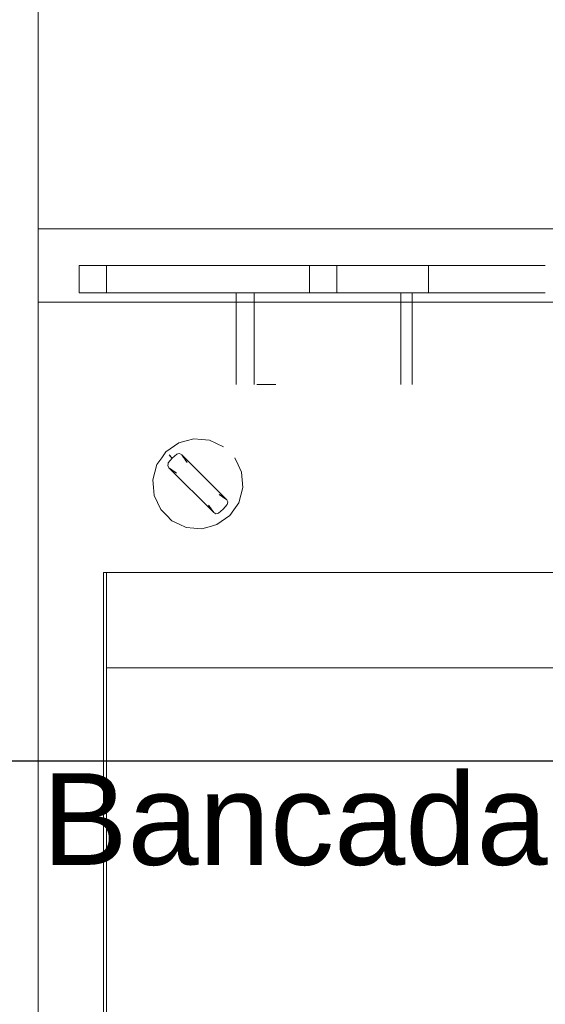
# Model space of a CAD drawing. Header units: millimetres. Extents: x -16331 to -10174, y -4135 to -3584.
# Tile 38 of 256: x -10368.66 to -10367.51, y -4016.92 to -4014.78. Entities that reach past the tile are written whole.
import ezdxf

# ---------------------------------------------------------------- set-up
doc = ezdxf.new("R2010")
doc.units = ezdxf.units.MM
doc.layers.add('DI-Eixos', color=7, linetype='Continuous')
doc.layers.add('Textos', color=7, linetype='Continuous')
doc.layers.add('DI-Elementos externos em vista', color=9, linetype='Continuous', lineweight=5)
doc.layers.add('IFC-IfcBuildingElementProxy-Contorno', color=250, linetype='Continuous', lineweight=5)
doc.styles.add('Arial', font='arial.ttf', dxfattribs={"height": 100})

msp = doc.modelspace()

# ---------------------------------------------------------------- linework, layer by layer
at = {"layer": 'DI-Eixos'}
msp.add_line((-10376.1671, -4016.3924), (-10355.1826, -4016.3924), dxfattribs=at)
at = {"layer": 'DI-Elementos externos em vista'}
for p, q in [((-10368.6159, -4013.0593), (-10368.6159, -4015.2317)), ((-10368.6159, -4015.2317), (-10365.5759, -4015.2317)), ((-10368.5263, -4015.2318), (-10368.6159, -4015.2318)), ((-10368.6159, -4015.2318), (-10368.6159, -4015.3118)), ((-10367.1093, -4015.2318), (-10368.5263, -4015.2318)), ((-10368.6159, -4015.3118), (-10368.6159, -4015.3718)), ((-10368.5263, -4015.3118), (-10368.5263, -4015.3718)), ((-10368.4663, -4015.3118), (-10368.5263, -4015.3118)), ((-10368.0239, -4015.3118), (-10368.4663, -4015.3118)), ((-10368.4663, -4015.3118), (-10368.4663, -4015.3718)), ((-10368.2463, -4015.3118), (-10368.4663, -4015.3118)), ((-10368.2336, -4015.3118), (-10368.4426, -4015.3118)), ((-10368.0239, -4015.3118), (-10368.2336, -4015.3118)), ((-10367.9639, -4015.3118), (-10368.0239, -4015.3118)), ((-10368.0239, -4015.3118), (-10368.0239, -4015.3718)), ((-10367.9639, -4015.3118), (-10368.0239, -4015.3118)), ((-10368.0239, -4015.3718), (-10368.0239, -4015.3118)), ((-10367.7639, -4015.3118), (-10367.9639, -4015.3118)), ((-10367.9639, -4015.3118), (-10367.9639, -4015.3718)), ((-10367.7639, -4015.3118), (-10367.9639, -4015.3118)), ((-10367.794, -4015.3118), (-10367.9639, -4015.3118)), ((-10367.7639, -4015.3118), (-10367.794, -4015.3118)), ((-10367.6239, -4015.3118), (-10367.7639, -4015.3118)), ((-10367.7639, -4015.3118), (-10367.7639, -4015.3718)), ((-10367.6239, -4015.3118), (-10367.7639, -4015.3118)), ((-10367.6239, -4015.3118), (-10367.7639, -4015.3118)), ((-10367.5693, -4015.3118), (-10367.6239, -4015.3118)), ((-10367.5093, -4015.3118), (-10367.5693, -4015.3118)), ((-10368.6159, -4015.3718), (-10368.6159, -4015.3918)), ((-10368.5263, -4015.3718), (-10368.4663, -4015.3718)), ((-10368.4663, -4015.3718), (-10368.1837, -4015.3718)), ((-10368.1837, -4015.3718), (-10368.0239, -4015.3718)), ((-10368.1771, -4015.3718), (-10368.1837, -4015.3718)), ((-10368.1837, -4015.3718), (-10368.1837, -4015.3918)), ((-10368.158, -4015.3718), (-10368.1771, -4015.3718)), ((-10368.1442, -4015.3718), (-10368.158, -4015.3718)), ((-10368.1388, -4015.3718), (-10368.1442, -4015.3718)), ((-10368.1442, -4015.3718), (-10368.1442, -4015.3918)), ((-10368.1228, -4015.3718), (-10368.1388, -4015.3718)), ((-10368.0974, -4015.3718), (-10368.1228, -4015.3718)), ((-10368.0642, -4015.3718), (-10368.0974, -4015.3718)), ((-10368.0256, -4015.3718), (-10368.0642, -4015.3718)), ((-10367.9842, -4015.3718), (-10368.0256, -4015.3718)), ((-10368.0239, -4015.3718), (-10367.9639, -4015.3718)), ((-10367.9428, -4015.3718), (-10367.9842, -4015.3718)), ((-10367.9639, -4015.3718), (-10367.8242, -4015.3718)), ((-10367.9042, -4015.3718), (-10367.9428, -4015.3718)), ((-10367.8711, -4015.3718), (-10367.9042, -4015.3718)), ((-10367.8457, -4015.3718), (-10367.8711, -4015.3718)), ((-10367.8297, -4015.3718), (-10367.8457, -4015.3718)), ((-10367.8242, -4015.3718), (-10367.8297, -4015.3718)), ((-10367.8242, -4015.3718), (-10367.7997, -4015.3718)), ((-10367.8242, -4015.3918), (-10367.8242, -4015.3718)), ((-10367.8062, -4015.3718), (-10367.8242, -4015.3718)), ((-10367.7997, -4015.3718), (-10367.8062, -4015.3718)), ((-10367.7997, -4015.3718), (-10367.7639, -4015.3718)), ((-10367.7997, -4015.3918), (-10367.7997, -4015.3718)), ((-10367.7639, -4015.3718), (-10367.6239, -4015.3718)), ((-10367.6239, -4015.3718), (-10367.5093, -4015.3718)), ((-10368.1837, -4015.3918), (-10368.6159, -4015.3918)), ((-10368.6159, -4015.3918), (-10368.6159, -4015.982)), ((-10368.6159, -4015.3918), (-10368.4663, -4015.3918)), ((-10368.4663, -4015.3918), (-10368.1837, -4015.3918)), ((-10368.1442, -4015.3918), (-10368.1837, -4015.3918)), ((-10368.1837, -4015.3918), (-10368.1837, -4015.5718)), ((-10367.8242, -4015.3918), (-10368.1442, -4015.3918)), ((-10368.1442, -4015.3918), (-10368.1442, -4015.5718)), ((-10367.7997, -4015.3918), (-10367.8242, -4015.3918)), ((-10367.8242, -4015.5718), (-10367.8242, -4015.3918)), ((-10367.3343, -4015.3918), (-10367.7997, -4015.3918)), ((-10367.7997, -4015.5718), (-10367.7997, -4015.3918)), ((-10367.7997, -4015.3918), (-10367.7639, -4015.3918)), ((-10367.7639, -4015.3918), (-10367.6239, -4015.3918)), ((-10367.6239, -4015.3918), (-10367.5693, -4015.3918)), ((-10367.5693, -4015.3918), (-10367.5093, -4015.3918)), ((-10368.1388, -4015.5718), (-10368.1228, -4015.5718)), ((-10368.1228, -4015.5718), (-10368.0974, -4015.5718)), ((-10368.3091, -4015.6988), (-10368.3371, -4015.7184)), ((-10368.2926, -4015.6944), (-10368.3091, -4015.6988)), ((-10368.2761, -4015.6899), (-10368.2926, -4015.6944)), ((-10368.259, -4015.6914), (-10368.2761, -4015.6899)), ((-10368.242, -4015.6929), (-10368.259, -4015.6914)), ((-10368.2265, -4015.7001), (-10368.242, -4015.6929)), ((-10368.211, -4015.7073), (-10368.2265, -4015.7001)), ((-10368.3461, -4015.7313), (-10368.3567, -4015.7464)), ((-10368.3371, -4015.7184), (-10368.3461, -4015.7313)), ((-10368.3232, -4015.7323), (-10368.3319, -4015.7427)), ((-10368.3301, -4015.7253), (-10368.3232, -4015.7323)), ((-10368.3266, -4015.7288), (-10368.3301, -4015.7253)), ((-10368.3232, -4015.7323), (-10368.3266, -4015.7288)), ((-10368.3128, -4015.7236), (-10368.3232, -4015.7323)), ((-10368.3106, -4015.7231), (-10368.3128, -4015.7236)), ((-10368.3071, -4015.7224), (-10368.3106, -4015.7231)), ((-10368.3022, -4015.725), (-10368.3071, -4015.7224)), ((-10368.301, -4015.7268), (-10368.3022, -4015.725)), ((-10368.3022, -4015.725), (-10368.2959, -4015.7341)), ((-10368.2044, -4015.8228), (-10368.3022, -4015.725)), ((-10368.2997, -4015.7286), (-10368.301, -4015.7268)), ((-10368.2984, -4015.7305), (-10368.2997, -4015.7286)), ((-10368.2971, -4015.7323), (-10368.2984, -4015.7305)), ((-10368.2959, -4015.7341), (-10368.2971, -4015.7323)), ((-10368.1796, -4015.747), (-10368.1868, -4015.7315)), ((-10368.3567, -4015.7464), (-10368.3611, -4015.7629)), ((-10368.3324, -4015.7449), (-10368.3331, -4015.7482)), ((-10368.3331, -4015.7482), (-10368.3305, -4015.7533)), ((-10368.3319, -4015.7427), (-10368.3324, -4015.7449)), ((-10368.3305, -4015.7533), (-10368.3287, -4015.7545)), ((-10368.314, -4015.7647), (-10368.3305, -4015.7533)), ((-10368.3305, -4015.7533), (-10368.2327, -4015.8511)), ((-10368.2946, -4015.7359), (-10368.2959, -4015.7341)), ((-10368.2959, -4015.7341), (-10368.2908, -4015.7414)), ((-10368.2933, -4015.7378), (-10368.2946, -4015.7359)), ((-10368.2921, -4015.7396), (-10368.2933, -4015.7378)), ((-10368.2908, -4015.7414), (-10368.2921, -4015.7396)), ((-10368.1723, -4015.7625), (-10368.1796, -4015.747)), ((-10368.3611, -4015.7629), (-10368.3656, -4015.7795)), ((-10368.3287, -4015.7545), (-10368.3269, -4015.7558)), ((-10368.3269, -4015.7558), (-10368.325, -4015.7571)), ((-10368.325, -4015.7571), (-10368.3232, -4015.7583)), ((-10368.3232, -4015.7583), (-10368.3214, -4015.7596)), ((-10368.3177, -4015.7621), (-10368.3214, -4015.7596)), ((-10368.3214, -4015.7596), (-10368.314, -4015.7647)), ((-10368.3214, -4015.7596), (-10368.3195, -4015.7609)), ((-10368.3195, -4015.7609), (-10368.3177, -4015.7621)), ((-10368.314, -4015.7647), (-10368.3177, -4015.7621)), ((-10368.3177, -4015.7621), (-10368.3159, -4015.7634)), ((-10368.3159, -4015.7634), (-10368.314, -4015.7647)), ((-10368.1708, -4015.7795), (-10368.1723, -4015.7625)), ((-10368.3656, -4015.7795), (-10368.3641, -4015.7965)), ((-10368.3641, -4015.7965), (-10368.3626, -4015.8135)), ((-10368.1738, -4015.8131), (-10368.1693, -4015.7966)), ((-10368.1693, -4015.7966), (-10368.1708, -4015.7795)), ((-10368.3626, -4015.8135), (-10368.3553, -4015.829)), ((-10368.2209, -4015.8114), (-10368.2172, -4015.8139)), ((-10368.2135, -4015.8165), (-10368.2209, -4015.8114)), ((-10368.2209, -4015.8114), (-10368.2044, -4015.8228)), ((-10368.219, -4015.8126), (-10368.2209, -4015.8114)), ((-10368.2172, -4015.8139), (-10368.219, -4015.8126)), ((-10368.2172, -4015.8139), (-10368.2135, -4015.8165)), ((-10368.2154, -4015.8152), (-10368.2172, -4015.8139)), ((-10368.2135, -4015.8165), (-10368.2154, -4015.8152)), ((-10368.2135, -4015.8165), (-10368.2099, -4015.819)), ((-10368.2044, -4015.8228), (-10368.2135, -4015.8165)), ((-10368.2117, -4015.8177), (-10368.2135, -4015.8165)), ((-10368.2099, -4015.819), (-10368.2117, -4015.8177)), ((-10368.1782, -4015.8296), (-10368.1738, -4015.8131)), ((-10368.3553, -4015.829), (-10368.3481, -4015.8445)), ((-10368.2327, -4015.8511), (-10368.2441, -4015.8346)), ((-10368.2441, -4015.8346), (-10368.2428, -4015.8365)), ((-10368.2428, -4015.8365), (-10368.2416, -4015.8383)), ((-10368.2416, -4015.8383), (-10368.2403, -4015.8401)), ((-10368.2117, -4015.8437), (-10368.203, -4015.8334)), ((-10368.2099, -4015.819), (-10368.2044, -4015.8228)), ((-10368.2081, -4015.8203), (-10368.2099, -4015.819)), ((-10368.2062, -4015.8215), (-10368.2081, -4015.8203)), ((-10368.2044, -4015.8228), (-10368.2062, -4015.8215)), ((-10368.2018, -4015.8278), (-10368.2044, -4015.8228)), ((-10368.203, -4015.8334), (-10368.2025, -4015.8312)), ((-10368.2025, -4015.8312), (-10368.2018, -4015.8278)), ((-10368.1888, -4015.8448), (-10368.1782, -4015.8296)), ((-10368.3481, -4015.8445), (-10368.336, -4015.8566)), ((-10368.336, -4015.8566), (-10368.3239, -4015.8687)), ((-10368.2403, -4015.8401), (-10368.239, -4015.8419)), ((-10368.239, -4015.8419), (-10368.2327, -4015.8511)), ((-10368.2327, -4015.8511), (-10368.2352, -4015.8474)), ((-10368.2352, -4015.8474), (-10368.2339, -4015.8493)), ((-10368.2339, -4015.8493), (-10368.2327, -4015.8511)), ((-10368.2327, -4015.8511), (-10368.2278, -4015.8537)), ((-10368.2278, -4015.8537), (-10368.2243, -4015.8529)), ((-10368.2258, -4015.8773), (-10368.1978, -4015.8577)), ((-10368.2243, -4015.8529), (-10368.2221, -4015.8525)), ((-10368.2221, -4015.8525), (-10368.2117, -4015.8437)), ((-10368.1978, -4015.8577), (-10368.1888, -4015.8448)), ((-10368.3239, -4015.8687), (-10368.3084, -4015.8759)), ((-10368.3084, -4015.8759), (-10368.2929, -4015.8832)), ((-10368.2588, -4015.8861), (-10368.2423, -4015.8817)), ((-10368.2423, -4015.8817), (-10368.2258, -4015.8773)), ((-10368.2929, -4015.8832), (-10368.2759, -4015.8847)), ((-10368.2759, -4015.8847), (-10368.2588, -4015.8861)), ((-10368.6159, -4015.982), (-10368.6159, -4017.8885)), ((-10368.4728, -4015.982), (-10368.3753, -4015.982)), ((-10368.4728, -4017.8886), (-10368.4728, -4015.982)), ((-10365.745, -4015.982), (-10368.4728, -4015.982)), ((-10368.4728, -4015.982), (-10368.4728, -4016.19)), ((-10368.4663, -4015.982), (-10368.4663, -4016.086)), ((-10367.4747, -4015.982), (-10368.4663, -4015.982)), ((-10368.3753, -4015.982), (-10368.2849, -4015.982)), ((-10368.2849, -4015.982), (-10368.1837, -4015.982)), ((-10368.1837, -4015.982), (-10368.1442, -4015.982)), ((-10368.1442, -4015.982), (-10367.8242, -4015.982)), ((-10367.8242, -4015.982), (-10367.7997, -4015.982)), ((-10367.7997, -4015.982), (-10367.4534, -4015.982)), ((-10368.4663, -4016.086), (-10368.4663, -4016.19)), ((-10368.4728, -4016.19), (-10368.4728, -4017.7308)), ((-10368.4663, -4016.19), (-10367.6015, -4016.19)), ((-10365.745, -4016.19), (-10368.4663, -4016.19)), ((-10368.4663, -4016.19), (-10368.4663, -4016.704)), ((-10367.6015, -4016.19), (-10367.1056, -4016.19)), ((-10368.4663, -4016.704), (-10368.4663, -4017.2181))]:
    msp.add_line(p, q, dxfattribs=at)
at = {"layer": 'IFC-IfcBuildingElementProxy-Contorno', "lineweight": 5}
for p, q in [((-10368.6159, -4013.0593), (-10368.6159, -4015.2317)), ((-10368.6159, -4015.2317), (-10365.5759, -4015.2317)), ((-10368.5263, -4015.2318), (-10368.6159, -4015.2318)), ((-10368.6159, -4015.2318), (-10368.6159, -4015.3118)), ((-10367.1093, -4015.2318), (-10368.5263, -4015.2318)), ((-10368.6159, -4015.3118), (-10368.6159, -4015.3718)), ((-10368.5263, -4015.3118), (-10368.5263, -4015.3718)), ((-10368.4663, -4015.3118), (-10368.5263, -4015.3118)), ((-10368.0239, -4015.3118), (-10368.4663, -4015.3118)), ((-10368.4663, -4015.3118), (-10368.4663, -4015.3718)), ((-10368.2463, -4015.3118), (-10368.4663, -4015.3118)), ((-10368.2336, -4015.3118), (-10368.4426, -4015.3118)), ((-10368.0239, -4015.3118), (-10368.2336, -4015.3118)), ((-10367.9639, -4015.3118), (-10368.0239, -4015.3118)), ((-10368.0239, -4015.3118), (-10368.0239, -4015.3718)), ((-10367.9639, -4015.3118), (-10368.0239, -4015.3118)), ((-10368.0239, -4015.3718), (-10368.0239, -4015.3118)), ((-10367.7639, -4015.3118), (-10367.9639, -4015.3118)), ((-10367.9639, -4015.3118), (-10367.9639, -4015.3718)), ((-10367.7639, -4015.3118), (-10367.9639, -4015.3118)), ((-10367.794, -4015.3118), (-10367.9639, -4015.3118)), ((-10367.7639, -4015.3118), (-10367.794, -4015.3118)), ((-10367.6239, -4015.3118), (-10367.7639, -4015.3118)), ((-10367.7639, -4015.3118), (-10367.7639, -4015.3718)), ((-10367.6239, -4015.3118), (-10367.7639, -4015.3118)), ((-10367.6239, -4015.3118), (-10367.7639, -4015.3118)), ((-10367.5693, -4015.3118), (-10367.6239, -4015.3118)), ((-10367.5093, -4015.3118), (-10367.5693, -4015.3118)), ((-10368.6159, -4015.3718), (-10368.6159, -4015.3918)), ((-10368.5263, -4015.3718), (-10368.4663, -4015.3718)), ((-10368.4663, -4015.3718), (-10368.1837, -4015.3718)), ((-10368.1837, -4015.3718), (-10368.0239, -4015.3718)), ((-10368.1771, -4015.3718), (-10368.1837, -4015.3718)), ((-10368.1837, -4015.3718), (-10368.1837, -4015.3918)), ((-10368.158, -4015.3718), (-10368.1771, -4015.3718)), ((-10368.1442, -4015.3718), (-10368.158, -4015.3718)), ((-10368.1388, -4015.3718), (-10368.1442, -4015.3718)), ((-10368.1442, -4015.3718), (-10368.1442, -4015.3918)), ((-10368.1228, -4015.3718), (-10368.1388, -4015.3718)), ((-10368.0974, -4015.3718), (-10368.1228, -4015.3718)), ((-10368.0642, -4015.3718), (-10368.0974, -4015.3718)), ((-10368.0256, -4015.3718), (-10368.0642, -4015.3718)), ((-10367.9842, -4015.3718), (-10368.0256, -4015.3718)), ((-10368.0239, -4015.3718), (-10367.9639, -4015.3718)), ((-10367.9428, -4015.3718), (-10367.9842, -4015.3718)), ((-10367.9639, -4015.3718), (-10367.8242, -4015.3718)), ((-10367.9042, -4015.3718), (-10367.9428, -4015.3718)), ((-10367.8711, -4015.3718), (-10367.9042, -4015.3718)), ((-10367.8457, -4015.3718), (-10367.8711, -4015.3718)), ((-10367.8297, -4015.3718), (-10367.8457, -4015.3718)), ((-10367.8242, -4015.3718), (-10367.8297, -4015.3718)), ((-10367.8242, -4015.3718), (-10367.7997, -4015.3718)), ((-10367.8242, -4015.3918), (-10367.8242, -4015.3718)), ((-10367.8062, -4015.3718), (-10367.8242, -4015.3718)), ((-10367.7997, -4015.3718), (-10367.8062, -4015.3718)), ((-10367.7997, -4015.3718), (-10367.7639, -4015.3718)), ((-10367.7997, -4015.3918), (-10367.7997, -4015.3718)), ((-10367.7639, -4015.3718), (-10367.6239, -4015.3718)), ((-10367.6239, -4015.3718), (-10367.5093, -4015.3718)), ((-10368.1837, -4015.3918), (-10368.6159, -4015.3918)), ((-10368.6159, -4015.3918), (-10368.6159, -4015.982)), ((-10368.6159, -4015.3918), (-10368.4663, -4015.3918)), ((-10368.4663, -4015.3918), (-10368.1837, -4015.3918)), ((-10368.1442, -4015.3918), (-10368.1837, -4015.3918)), ((-10368.1837, -4015.3918), (-10368.1837, -4015.5718)), ((-10367.8242, -4015.3918), (-10368.1442, -4015.3918)), ((-10368.1442, -4015.3918), (-10368.1442, -4015.5718)), ((-10367.7997, -4015.3918), (-10367.8242, -4015.3918)), ((-10367.8242, -4015.5718), (-10367.8242, -4015.3918)), ((-10367.3343, -4015.3918), (-10367.7997, -4015.3918)), ((-10367.7997, -4015.5718), (-10367.7997, -4015.3918)), ((-10367.7997, -4015.3918), (-10367.7639, -4015.3918)), ((-10367.7639, -4015.3918), (-10367.6239, -4015.3918)), ((-10367.6239, -4015.3918), (-10367.5693, -4015.3918)), ((-10367.5693, -4015.3918), (-10367.5093, -4015.3918)), ((-10368.1388, -4015.5718), (-10368.1228, -4015.5718)), ((-10368.1228, -4015.5718), (-10368.0974, -4015.5718)), ((-10368.3091, -4015.6988), (-10368.3371, -4015.7184)), ((-10368.2926, -4015.6944), (-10368.3091, -4015.6988)), ((-10368.2761, -4015.6899), (-10368.2926, -4015.6944)), ((-10368.259, -4015.6914), (-10368.2761, -4015.6899)), ((-10368.242, -4015.6929), (-10368.259, -4015.6914)), ((-10368.2265, -4015.7001), (-10368.242, -4015.6929)), ((-10368.211, -4015.7073), (-10368.2265, -4015.7001)), ((-10368.3461, -4015.7313), (-10368.3567, -4015.7464)), ((-10368.3371, -4015.7184), (-10368.3461, -4015.7313)), ((-10368.3232, -4015.7323), (-10368.3319, -4015.7427)), ((-10368.3301, -4015.7253), (-10368.3232, -4015.7323)), ((-10368.3266, -4015.7288), (-10368.3301, -4015.7253)), ((-10368.3232, -4015.7323), (-10368.3266, -4015.7288)), ((-10368.3128, -4015.7236), (-10368.3232, -4015.7323)), ((-10368.3106, -4015.7231), (-10368.3128, -4015.7236)), ((-10368.3071, -4015.7224), (-10368.3106, -4015.7231)), ((-10368.3022, -4015.725), (-10368.3071, -4015.7224)), ((-10368.301, -4015.7268), (-10368.3022, -4015.725)), ((-10368.3022, -4015.725), (-10368.2959, -4015.7341)), ((-10368.2044, -4015.8228), (-10368.3022, -4015.725)), ((-10368.2997, -4015.7286), (-10368.301, -4015.7268)), ((-10368.2984, -4015.7305), (-10368.2997, -4015.7286)), ((-10368.2971, -4015.7323), (-10368.2984, -4015.7305)), ((-10368.2959, -4015.7341), (-10368.2971, -4015.7323)), ((-10368.1796, -4015.747), (-10368.1868, -4015.7315)), ((-10368.3567, -4015.7464), (-10368.3611, -4015.7629)), ((-10368.3324, -4015.7449), (-10368.3331, -4015.7482)), ((-10368.3331, -4015.7482), (-10368.3305, -4015.7533)), ((-10368.3319, -4015.7427), (-10368.3324, -4015.7449)), ((-10368.3305, -4015.7533), (-10368.3287, -4015.7545)), ((-10368.314, -4015.7647), (-10368.3305, -4015.7533)), ((-10368.3305, -4015.7533), (-10368.2327, -4015.8511)), ((-10368.2946, -4015.7359), (-10368.2959, -4015.7341)), ((-10368.2959, -4015.7341), (-10368.2908, -4015.7414)), ((-10368.2933, -4015.7378), (-10368.2946, -4015.7359)), ((-10368.2921, -4015.7396), (-10368.2933, -4015.7378)), ((-10368.2908, -4015.7414), (-10368.2921, -4015.7396)), ((-10368.1723, -4015.7625), (-10368.1796, -4015.747)), ((-10368.3611, -4015.7629), (-10368.3656, -4015.7795)), ((-10368.3287, -4015.7545), (-10368.3269, -4015.7558)), ((-10368.3269, -4015.7558), (-10368.325, -4015.7571)), ((-10368.325, -4015.7571), (-10368.3232, -4015.7583)), ((-10368.3232, -4015.7583), (-10368.3214, -4015.7596)), ((-10368.3177, -4015.7621), (-10368.3214, -4015.7596)), ((-10368.3214, -4015.7596), (-10368.314, -4015.7647)), ((-10368.3214, -4015.7596), (-10368.3195, -4015.7609)), ((-10368.3195, -4015.7609), (-10368.3177, -4015.7621)), ((-10368.314, -4015.7647), (-10368.3177, -4015.7621)), ((-10368.3177, -4015.7621), (-10368.3159, -4015.7634)), ((-10368.3159, -4015.7634), (-10368.314, -4015.7647)), ((-10368.1708, -4015.7795), (-10368.1723, -4015.7625)), ((-10368.3656, -4015.7795), (-10368.3641, -4015.7965)), ((-10368.3641, -4015.7965), (-10368.3626, -4015.8135)), ((-10368.1738, -4015.8131), (-10368.1693, -4015.7966)), ((-10368.1693, -4015.7966), (-10368.1708, -4015.7795)), ((-10368.3626, -4015.8135), (-10368.3553, -4015.829)), ((-10368.2209, -4015.8114), (-10368.2172, -4015.8139)), ((-10368.2135, -4015.8165), (-10368.2209, -4015.8114)), ((-10368.2209, -4015.8114), (-10368.2044, -4015.8228)), ((-10368.219, -4015.8126), (-10368.2209, -4015.8114)), ((-10368.2172, -4015.8139), (-10368.219, -4015.8126)), ((-10368.2172, -4015.8139), (-10368.2135, -4015.8165)), ((-10368.2154, -4015.8152), (-10368.2172, -4015.8139)), ((-10368.2135, -4015.8165), (-10368.2154, -4015.8152)), ((-10368.2135, -4015.8165), (-10368.2099, -4015.819)), ((-10368.2044, -4015.8228), (-10368.2135, -4015.8165)), ((-10368.2117, -4015.8177), (-10368.2135, -4015.8165)), ((-10368.2099, -4015.819), (-10368.2117, -4015.8177)), ((-10368.1782, -4015.8296), (-10368.1738, -4015.8131)), ((-10368.3553, -4015.829), (-10368.3481, -4015.8445)), ((-10368.2327, -4015.8511), (-10368.2441, -4015.8346)), ((-10368.2441, -4015.8346), (-10368.2428, -4015.8365)), ((-10368.2428, -4015.8365), (-10368.2416, -4015.8383)), ((-10368.2416, -4015.8383), (-10368.2403, -4015.8401)), ((-10368.2117, -4015.8437), (-10368.203, -4015.8334)), ((-10368.2099, -4015.819), (-10368.2044, -4015.8228)), ((-10368.2081, -4015.8203), (-10368.2099, -4015.819)), ((-10368.2062, -4015.8215), (-10368.2081, -4015.8203)), ((-10368.2044, -4015.8228), (-10368.2062, -4015.8215)), ((-10368.2018, -4015.8278), (-10368.2044, -4015.8228)), ((-10368.203, -4015.8334), (-10368.2025, -4015.8312)), ((-10368.2025, -4015.8312), (-10368.2018, -4015.8278)), ((-10368.1888, -4015.8448), (-10368.1782, -4015.8296)), ((-10368.3481, -4015.8445), (-10368.336, -4015.8566)), ((-10368.336, -4015.8566), (-10368.3239, -4015.8687)), ((-10368.2403, -4015.8401), (-10368.239, -4015.8419)), ((-10368.239, -4015.8419), (-10368.2327, -4015.8511)), ((-10368.2327, -4015.8511), (-10368.2352, -4015.8474)), ((-10368.2352, -4015.8474), (-10368.2339, -4015.8493)), ((-10368.2339, -4015.8493), (-10368.2327, -4015.8511)), ((-10368.2327, -4015.8511), (-10368.2278, -4015.8537)), ((-10368.2278, -4015.8537), (-10368.2243, -4015.8529)), ((-10368.2258, -4015.8773), (-10368.1978, -4015.8577)), ((-10368.2243, -4015.8529), (-10368.2221, -4015.8525)), ((-10368.2221, -4015.8525), (-10368.2117, -4015.8437)), ((-10368.1978, -4015.8577), (-10368.1888, -4015.8448)), ((-10368.3239, -4015.8687), (-10368.3084, -4015.8759)), ((-10368.3084, -4015.8759), (-10368.2929, -4015.8832)), ((-10368.2588, -4015.8861), (-10368.2423, -4015.8817)), ((-10368.2423, -4015.8817), (-10368.2258, -4015.8773)), ((-10368.2929, -4015.8832), (-10368.2759, -4015.8847)), ((-10368.2759, -4015.8847), (-10368.2588, -4015.8861)), ((-10368.6159, -4015.982), (-10368.6159, -4017.8885)), ((-10368.4728, -4015.982), (-10368.3753, -4015.982)), ((-10368.4728, -4017.8886), (-10368.4728, -4015.982)), ((-10365.745, -4015.982), (-10368.4728, -4015.982)), ((-10368.4728, -4015.982), (-10368.4728, -4016.19)), ((-10368.4663, -4015.982), (-10368.4663, -4016.086)), ((-10367.4747, -4015.982), (-10368.4663, -4015.982)), ((-10368.3753, -4015.982), (-10368.2849, -4015.982)), ((-10368.2849, -4015.982), (-10368.1837, -4015.982)), ((-10368.1837, -4015.982), (-10368.1442, -4015.982)), ((-10368.1442, -4015.982), (-10367.8242, -4015.982)), ((-10367.8242, -4015.982), (-10367.7997, -4015.982)), ((-10367.7997, -4015.982), (-10367.4534, -4015.982)), ((-10368.4663, -4016.086), (-10368.4663, -4016.19)), ((-10368.4728, -4016.19), (-10368.4728, -4017.7308)), ((-10368.4663, -4016.19), (-10367.6015, -4016.19)), ((-10365.745, -4016.19), (-10368.4663, -4016.19)), ((-10368.4663, -4016.19), (-10368.4663, -4016.704)), ((-10367.6015, -4016.19), (-10367.1056, -4016.19)), ((-10368.4663, -4016.704), (-10368.4663, -4017.2181))]:
    msp.add_line(p, q, dxfattribs=at)

# ---------------------------------------------------------------- texts
at = {"layer": 'Textos', "insert": (-10370.4447, -4016.6224), "char_height": 0.2, "width": 5.881098, "attachment_point": 7, "line_spacing_factor": 0.6, "style": 'Arial'}
msp.add_mtext('25 mm - 3/4" - Bancada', dxfattribs=at)

doc.saveas('drawing.dxf')
